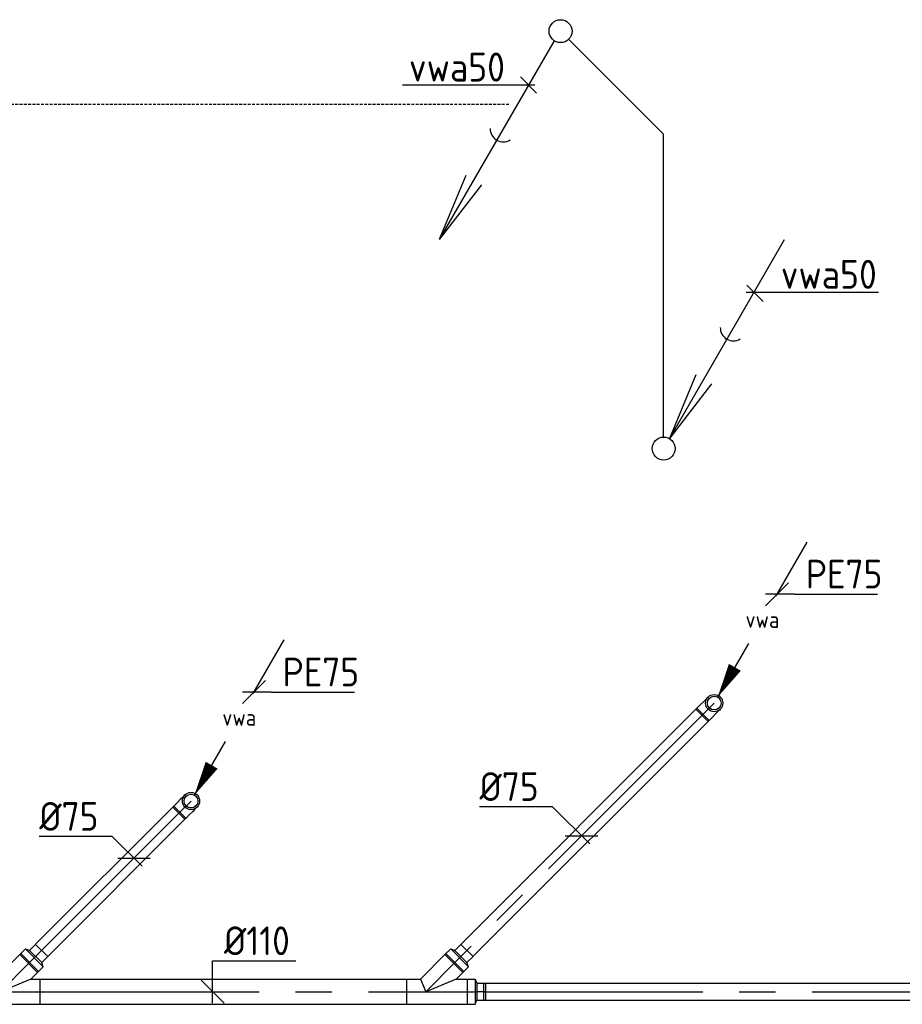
# Model space of a CAD drawing. Header units: millimetres. Extents: x -72565 to 37572, y -100 to 54284.
# Tile 18 of 32: x -30638 to -26794, y 15645 to 19933. Entities that reach past the tile are written whole.
import ezdxf
from ezdxf.enums import TextEntityAlignment as Align

# ---------------------------------------------------------------- set-up
doc = ezdxf.new("R2010")
doc.units = ezdxf.units.MM
doc.header["$LTSCALE"] = 50
for name, pattern in [('2322109', [10, 5, -2, 1, -2]), ('CENTER2', [28.575, 19.05, -3.175, 3.175, -3.175]), ('HIDDEN', [0.375, 0.25, -0.125])]:
    doc.linetypes.add(name, pattern=pattern)
for name, color, linetype in [('51', 6, 'Continuous'), ('51-LEIDING', 3, 'Continuous'), ('WL5232--', 192, 'Continuous'), ('WL524---_D', 192, 'Continuous'), ('WL524---_HARTLIJN', 7, 'Continuous'), ('WM5232--', 2, 'Continuous'), ('WM524---', 2, 'Continuous')]:
    doc.layers.add(name, color=color, linetype=linetype)
doc.styles.add('BURO-018', font='ISO96.shx', dxfattribs={"height": 90})
doc.styles.add('BURO-025', font='ISO96.shx', dxfattribs={"height": 125})
doc.styles.add('ISO', font='ISO.SHX')

# ---------------------------------------------------------------- blocks, each defined once
blk = doc.blocks.new('*U169')
at = {"color": 0, "ltscale": 10}
for p, q in [((-37.5, 65.1), (-37.5, 75)), ((-37.5, 75), (37.5, 75)), ((-37.5, 46.1), (-37.5, 65.1)), ((-37.5, 28.9), (-37.5, 46.1)), ((37.5, 65.1), (37.5, 75)), ((37.5, 46.1), (37.5, 65.1)), ((37.5, 28.9), (37.5, 46.1)), ((-37.5, 15), (-37.5, 28.9)), ((-37.5, 5.1), (-37.5, 15)), ((-37.5, 0), (-37.5, 5.1)), ((37.5, 15), (37.5, 28.9)), ((37.5, 5.1), (37.5, 15)), ((37.5, 0), (37.5, 5.1))]:
    blk.add_line(p, q, dxfattribs=at)
blk.add_circle((0, 0), 37.5, dxfattribs=at)
at = {"layer": 'WL524---_HARTLIJN', "linetype": 'CENTER2'}
blk.add_line((0, 0), (0, 75), dxfattribs=at)
at = {"layer": 'WL524---_D', "color": 1, "linetype": '2322109', "style": 'BURO-018'}
blk.add_attdef('POSNR', text='', height=90, dxfattribs=at).set_placement((0, 0), align=Align.MIDDLE)
blk = doc.blocks.new('*U170')
at = {"color": 0, "ltscale": 10}
for p, q in [((0, 37.5), (851, 37.5)), ((0, -37.5), (0, 37.5)), ((0, -37.5), (851, -37.5))]:
    blk.add_line(p, q, dxfattribs=at)
at = {"layer": 'WL524---_HARTLIJN', "linetype": 'CENTER2'}
blk.add_line((0, 0), (857, 0), dxfattribs=at)
at = {"layer": 'WL524---_D', "color": 1, "linetype": '2322109', "style": 'BURO-018'}
blk.add_attdef('POSNR', text='', height=90, dxfattribs=at).set_placement((0, 0), align=Align.MIDDLE)
blk = doc.blocks.new('*U171')
at = {"color": 0, "ltscale": 10}
for p, q in [((-35, 55, 2.9), (0, 55, 2.9)), ((-35, 55, 2.9), (-35, -55, 2.9)), ((0, 55, 2.9), (8, 37.5, 2.9)), ((0, 55, 2.9), (0, -55, 2.9)), ((0, 55, 2.9), (0, -55, 2.9)), ((8, 37.5, 2.9), (45, 37.5, 2.9)), ((8, 37.5, 2.9), (8, -37.5, 2.9)), ((45, 37.5, 2.9), (45, -37.5, 2.9)), ((0, -55, 2.9), (8, -37.5, 2.9)), ((8, -37.5, 2.9), (45, -37.5, 2.9)), ((-35, -55, 2.9), (0, -55, 2.9))]:
    blk.add_line(p, q, dxfattribs=at)
at = {"layer": 'WL524---_HARTLIJN', "linetype": 'CENTER2'}
for p, q in [((-35, 0, 2.9), (0, 0, 2.9)), ((0, 0, 2.9), (8, 0, 2.9)), ((45, 0, 2.9), (8, 0, 2.9))]:
    blk.add_line(p, q, dxfattribs=at)
at = {"layer": 'WL524---_D', "color": 1, "linetype": '2322109', "style": 'BURO-018'}
blk.add_attdef('POSNR', text='', height=90, dxfattribs=at).set_placement((0, 0), align=Align.MIDDLE)
blk = doc.blocks.new('LDV3')
at = {"color": 0, "linetype": 'Continuous'}
for p, q in [((4.5, 7.794), (6.75, 11.691)), ((0.25, 0.433), (2.5, 4.33))]:
    blk.add_line(p, q, dxfattribs=at)
blk.add_lwpolyline([(0.25, 0.433, 0, 1, 0), (1.5, 2.598, 1, 1, 0)], format="xyseb", dxfattribs=at)
blk.add_circle((0, 0), 0.5, dxfattribs=at)
at = {"color": 0, "linetype": 'Continuous', "style": 'BURO-018'}
blk.add_attdef('LD_TEXT1', text='', height=1.8, dxfattribs=at).set_placement((3.5, 6.062), align=Align.MIDDLE)
blk = doc.blocks.new('*U172', base_point=(-29618.2, 17004.5))
at = {"color": 0, "linetype": 'Continuous'}
for p, q in [((-29568.2, 17054.5), (-29668.2, 16954.5)), ((-29543.2, 17004.5), (-29668.2, 17004.5)), ((-29543.2, 17004.5), (-29180.7, 17004.5))]:
    blk.add_line(p, q, dxfattribs=at)
at = {"color": 0, "linetype": 'Continuous', "style": 'BURO-025'}
blk.add_text('PE75', height=125, dxfattribs=at).set_placement((-29493.2, 17029.5))
blk = doc.blocks.new('*U173')
at = {"color": 0, "ltscale": 10}
for p, q in [((-37.5, 65.1), (-37.5, 75)), ((-37.5, 75), (37.5, 75)), ((-37.5, 46.1), (-37.5, 65.1)), ((-37.5, 28.9), (-37.5, 46.1)), ((37.5, 65.1), (37.5, 75)), ((37.5, 46.1), (37.5, 65.1)), ((37.5, 28.9), (37.5, 46.1)), ((-37.5, 15), (-37.5, 28.9)), ((-37.5, 5.1), (-37.5, 15)), ((-37.5, 0), (-37.5, 5.1)), ((37.5, 15), (37.5, 28.9)), ((37.5, 5.1), (37.5, 15)), ((37.5, 0), (37.5, 5.1))]:
    blk.add_line(p, q, dxfattribs=at)
blk.add_circle((0, 0), 37.5, dxfattribs=at)
at = {"layer": 'WL524---_HARTLIJN', "linetype": 'CENTER2'}
blk.add_line((0, 0), (0, 75), dxfattribs=at)
at = {"layer": 'WL524---_D', "color": 1, "linetype": '2322109', "style": 'BURO-018'}
blk.add_attdef('POSNR', text='', height=90, dxfattribs=at).set_placement((0, 0), align=Align.MIDDLE)
blk = doc.blocks.new('*U174')
at = {"color": 0, "ltscale": 10}
for p, q in [((0, 37.5), (1454.1, 37.5)), ((0, -37.5), (0, 37.5)), ((0, -37.5), (1454.1, -37.5))]:
    blk.add_line(p, q, dxfattribs=at)
at = {"layer": 'WL524---_HARTLIJN', "linetype": 'CENTER2'}
blk.add_line((0, 0), (1460.1, 0), dxfattribs=at)
at = {"layer": 'WL524---_D', "color": 1, "linetype": '2322109', "style": 'BURO-018'}
blk.add_attdef('POSNR', text='', height=90, dxfattribs=at).set_placement((0, 0), align=Align.MIDDLE)
blk = doc.blocks.new('*U175')
at = {"color": 0, "ltscale": 10}
for p, q in [((-35, 55, 2.9), (0, 55, 2.9)), ((-35, 55, 2.9), (-35, -55, 2.9)), ((0, 55, 2.9), (8, 37.5, 2.9)), ((0, 55, 2.9), (0, -55, 2.9)), ((0, 55, 2.9), (0, -55, 2.9)), ((8, 37.5, 2.9), (45, 37.5, 2.9)), ((8, 37.5, 2.9), (8, -37.5, 2.9)), ((45, 37.5, 2.9), (45, -37.5, 2.9)), ((0, -55, 2.9), (8, -37.5, 2.9)), ((8, -37.5, 2.9), (45, -37.5, 2.9)), ((-35, -55, 2.9), (0, -55, 2.9))]:
    blk.add_line(p, q, dxfattribs=at)
at = {"layer": 'WL524---_HARTLIJN', "linetype": 'CENTER2'}
for p, q in [((-35, 0, 2.9), (0, 0, 2.9)), ((0, 0, 2.9), (8, 0, 2.9)), ((45, 0, 2.9), (8, 0, 2.9))]:
    blk.add_line(p, q, dxfattribs=at)
at = {"layer": 'WL524---_D', "color": 1, "linetype": '2322109', "style": 'BURO-018'}
blk.add_attdef('POSNR', text='', height=90, dxfattribs=at).set_placement((0, 0), align=Align.MIDDLE)
blk = doc.blocks.new('*U223')
at = {"layer": 'WM524---', "color": 0, "ltscale": 10}
for p, q in [((-94.1, 94.1), (-412, 94.1)), ((35.4, -35.4), (-94.1, 94.1)), ((-70.7, 0), (70.7, 0))]:
    blk.add_line(p, q, dxfattribs=at)
at = {"layer": 'WM524---', "color": 0, "linetype": '2322109', "style": 'BURO-025'}
blk.add_text('%%c75', height=125, dxfattribs=at).set_placement((-412, 119.1))
blk = doc.blocks.new('*U224')
at = {"layer": 'WM524---', "color": 0, "ltscale": 10}
for p, q in [((-126.6, 126.6), (-444.5, 126.6)), ((35.4, -35.4), (-126.6, 126.6)), ((-70.7, 0), (70.7, 0))]:
    blk.add_line(p, q, dxfattribs=at)
at = {"layer": 'WM524---', "color": 0, "linetype": '2322109', "style": 'BURO-025'}
blk.add_text('%%c75', height=125, dxfattribs=at).set_placement((-444.5, 151.6))
blk = doc.blocks.new('*U233')
at = {"color": 0, "ltscale": 10}
for p, q in [((0, 55), (1594.1, 55)), ((0, -55), (0, 55)), ((1594.1, 55), (1594.1, -55)), ((0, -55), (1594.1, -55))]:
    blk.add_line(p, q, dxfattribs=at)
at = {"layer": 'WL524---_HARTLIJN', "linetype": 'CENTER2'}
blk.add_line((0, 0), (1594.1, 0), dxfattribs=at)
at = {"layer": 'WL524---_D', "color": 1, "linetype": '2322109', "style": 'BURO-018'}
blk.add_attdef('POSNR', text='', height=90, dxfattribs=at).set_placement((0, 0), align=Align.MIDDLE)
blk = doc.blocks.new('*U234')
at = {"layer": 'WM524---', "color": 0, "ltscale": 10}
for p, q in [((0, 134.1), (362.5, 134.1)), ((0, -50), (0, 134.1)), ((50, -50), (-50, 50))]:
    blk.add_line(p, q, dxfattribs=at)
at = {"layer": 'WM524---', "color": 0, "linetype": '2322109', "style": 'BURO-025'}
blk.add_text('%%c110', height=125, dxfattribs=at).set_placement((50, 159.1))
blk = doc.blocks.new('*U235')
at = {"color": 0, "ltscale": 10}
for p, q in [((-22.8, 55, 2.9), (88.4, 166.2, 2.9)), ((88.4, 166.2, 2.9), (166.2, 88.4, 2.9)), ((132.8, 55, 2.9), (166.2, 88.4, 2.9)), ((-84, 55, 2.9), (-22.8, 55, 2.9)), ((-22.8, 55, 2.9), (0, 0, 2.9)), ((132.8, 55, 2.9), (0, 0, 2.9)), ((132.8, 55, 2.9), (180, 55, 2.9)), ((-84, -55, 2.9), (180, -55, 2.9))]:
    blk.add_line(p, q, dxfattribs=at)
at = {"layer": 'WL524---_HARTLIJN', "linetype": 'CENTER2'}
for p, q in [((0, 0, 2.9), (127.3, 127.3, 2.9)), ((-90, 0, 2.9), (180, 0, 2.9))]:
    blk.add_line(p, q, dxfattribs=at)
at = {"layer": 'WL524---_D', "color": 1, "linetype": '2322109', "style": 'BURO-018'}
blk.add_attdef('POSNR', text='', height=90, dxfattribs=at).set_placement((0, 0), align=Align.MIDDLE)
blk = doc.blocks.new('*U236')
at = {"color": 0, "ltscale": 10}
for p, q in [((-22.8, 55, 2.9), (88.4, 166.2, 2.9)), ((88.4, 166.2, 2.9), (166.2, 88.4, 2.9)), ((132.8, 55, 2.9), (166.2, 88.4, 2.9)), ((-84, 55, 2.9), (-22.8, 55, 2.9)), ((-22.8, 55, 2.9), (0, 0, 2.9)), ((132.8, 55, 2.9), (0, 0, 2.9)), ((132.8, 55, 2.9), (174, 55, 2.9)), ((-84, -55, 2.9), (174, -55, 2.9))]:
    blk.add_line(p, q, dxfattribs=at)
at = {"layer": 'WL524---_HARTLIJN', "linetype": 'CENTER2'}
for p, q in [((0, 0, 2.9), (127.3, 127.3, 2.9)), ((-90, 0, 2.9), (180, 0, 2.9))]:
    blk.add_line(p, q, dxfattribs=at)
at = {"layer": 'WL524---_D', "color": 1, "linetype": '2322109', "style": 'BURO-018'}
blk.add_attdef('POSNR', text='', height=90, dxfattribs=at).set_placement((0, 0), align=Align.MIDDLE)
blk = doc.blocks.new('*U297')
at = {"color": 0, "ltscale": 10}
for p, q in [((-35, 55), (0, 55)), ((-35, 55), (-35, -55)), ((0, 55), (8, 37.5)), ((0, 55), (0, -55)), ((0, 55), (0, -55)), ((8, 37.5), (45, 37.5)), ((8, 37.5), (8, -37.5)), ((45, 37.5), (45, -37.5)), ((0, -55), (8, -37.5)), ((8, -37.5), (45, -37.5)), ((-35, -55), (0, -55))]:
    blk.add_line(p, q, dxfattribs=at)
at = {"layer": 'WL524---_HARTLIJN', "linetype": 'CENTER2'}
for p, q in [((-35, 0), (0, 0)), ((0, 0), (8, 0)), ((45, 0), (8, 0))]:
    blk.add_line(p, q, dxfattribs=at)
at = {"layer": 'WL524---_D', "color": 1, "style": 'BURO-018'}
blk.add_attdef('POSNR', text='', height=90, dxfattribs=at).set_placement((0, 0), align=Align.MIDDLE)
blk = doc.blocks.new('*U304')
at = {"color": 0, "ltscale": 10}
for p, q in [((0, 37.5), (2923.1, 37.5)), ((0, -37.5), (0, 37.5)), ((2923.1, 37.5), (2923.1, -37.5)), ((0, -37.5), (2923.1, -37.5))]:
    blk.add_line(p, q, dxfattribs=at)
at = {"layer": 'WL524---_HARTLIJN', "linetype": 'CENTER2'}
blk.add_line((0, 0), (2923.1, 0), dxfattribs=at)
at = {"layer": 'WL524---_D', "color": 1, "style": 'BURO-018'}
blk.add_attdef('POSNR', text='', height=90, dxfattribs=at).set_placement((0, 0), align=Align.MIDDLE)

msp = doc.modelspace()

# ---------------------------------------------------------------- linework, layer by layer
at = {"layer": '51', "color": 1, "linetype": 'Continuous'}
for p, q in [((-28310.8, 19841.2), (-28810.8, 18975.2)), ((-28695.6, 19253.4), (-28810.8, 18975.2)), ((-28627.5, 19214.1), (-28810.8, 18975.2)), ((-27308.7, 18974.5), (-27808.7, 18108.5)), ((-27693.5, 18386.7), (-27808.7, 18108.5)), ((-27625.4, 18347.4), (-27808.7, 18108.5))]:
    msp.add_line(p, q, dxfattribs=at)
at = {"layer": '51', "color": 1, "linetype": 'HIDDEN'}
msp.add_line((-33094.9, 19564.7), (-28502.3, 19564.7), dxfattribs=at)
at = {"layer": '51', "color": 1, "linetype": 'Continuous'}
for centre in [(-28282.8, 19882.6), (-27833.7, 18065.2)]:
    msp.add_circle(centre, 50, dxfattribs=at)
for centre in [(-28532.5, 19457.2), (-27530.4, 18590.6)]:
    msp.add_arc(centre, 56.7, 178.0725, 301.9275, dxfattribs=at)
at = {"layer": '51-LEIDING', "color": 7}
for p, q in [((-28387.1, 19613.1), (-28457.4, 19683.4)), ((-28971.7, 19648.2), (-28394.9, 19648.2)), ((-27474.7, 18745.9), (-26897.9, 18745.9)), ((-27400.9, 18706), (-27471.2, 18776.3))]:
    msp.add_line(p, q, dxfattribs=at)
at = {"layer": 'WL524---_D'}
for p in [(-28247.4, 19847.2), (-27833.7, 18115.2)]:
    msp.add_line(p, (-27833.7, 19433.6), dxfattribs=at)

# ---------------------------------------------------------------- block references
at = {"layer": 'WL5232--', "linetype": '2322109'}
ref = msp.add_blockref('LDV3', (-27613.5, 16956.6), dxfattribs=dict(at, xscale=60, yscale=60, zscale=60))
ref.add_attrib('LD_TEXT1', 'vwa', dxfattribs={"layer": '0', "color": 2, "linetype": 'Continuous', "height": 72, "style": 'BURO-018'}).set_placement((-27403.5, 17320.3), align=Align.MIDDLE)
ref = msp.add_blockref('LDV3', (-29892, 16530.2), dxfattribs=dict(at, xscale=60, yscale=60, zscale=60))
ref.add_attrib('LD_TEXT1', 'vwa', dxfattribs={"layer": '0', "color": 2, "linetype": 'Continuous', "height": 72, "style": 'BURO-018'}).set_placement((-29682, 16893.9), align=Align.MIDDLE)
at = {"layer": 'WL524---_D', "linetype": '2322109'}
for name, p, rotation in [('*U173', (-27613.5, 16956.6), 135.0000000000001), ('*U174', (-27662.3, 16907.8), 225.0000000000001), ('*U169', (-29892, 16530.2), 135), ('*U170', (-29940.8, 16481.4), 225), ('*U171', (-30574.4, 15847.8, -2.9), 45), ('*U175', (-28722.3, 15847.8, -2.9), 45)]:
    msp.add_blockref(name, p, dxfattribs=dict(at, rotation=rotation))
for name, p in [('*U236', (-30722.2, 15700, -2.9)), ('*U235', (-28870.1, 15700, -2.9)), ('*U233', (-30548.2, 15700))]:
    msp.add_blockref(name, p, dxfattribs=at)
at = {"layer": 'WL524---_D'}
for name, p in [('*U297', (-28655.1, 15700)), ('*U304', (-28616.1, 15700))]:
    msp.add_blockref(name, p, dxfattribs=at)
at = {"layer": 'WM5232--', "linetype": '2322109'}
for p in [(-27339.6, 17430.9), (-29618.2, 17004.5)]:
    msp.add_blockref('*U172', p, dxfattribs=at)
at = {"layer": 'WM524---', "linetype": '2322109'}
for name, p in [('*U224', (-28191.2, 16378.9)), ('*U223', (-30140.6, 16281.6)), ('*U234', (-29798.3, 15700))]:
    msp.add_blockref(name, p, dxfattribs=at)

# ---------------------------------------------------------------- texts
at = {"layer": '51-LEIDING', "color": 7, "style": 'ISO'}
for p in [(-28943.1, 19663.2), (-27323.9, 18760.8)]:
    msp.add_text('vwa50', height=126, dxfattribs=at).set_placement(p)

doc.saveas('drawing.dxf')
